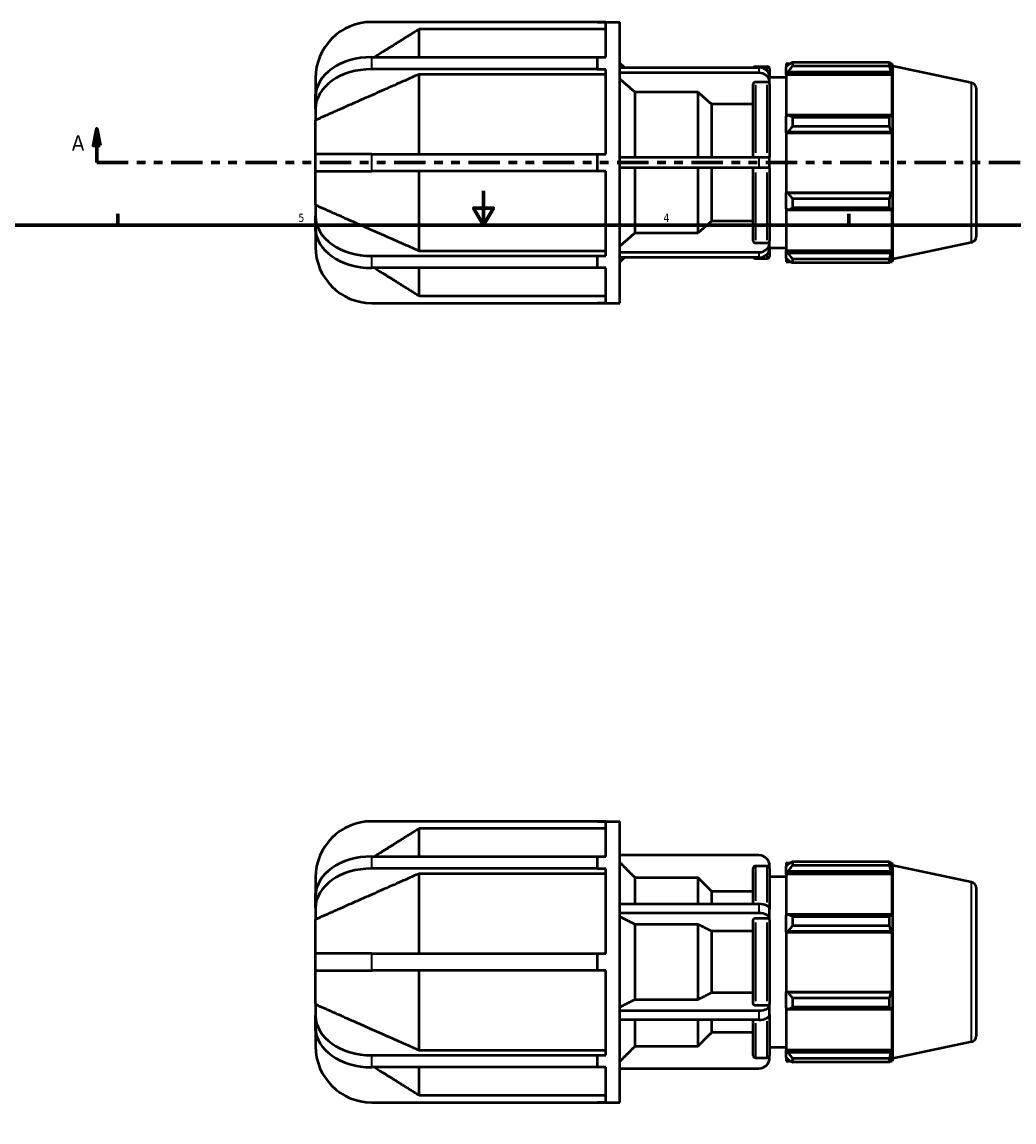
# Model space of a CAD drawing. Header units: inches. Extents: x 0.1 to 44.3, y -12 to 28.3.
# Tile 4 of 7: x 11.6 to 23.2, y 10.6 to 23.4. Entities that reach past the tile are written whole.
import ezdxf

# ---------------------------------------------------------------- set-up
doc = ezdxf.new("R2010")
doc.units = ezdxf.units.IN
doc.header["$MEASUREMENT"] = 0
doc.linetypes.add('DOUBLE_DASH_CHAIN', pattern=[1.2403, 0.6614, -0.0827, 0.1654, -0.0827, 0.1654, -0.0827])
for name, color, linetype, lineweight in [('Border (ANSI)', 7, 'Continuous', 70), ('Section Line (ANSI)', 7, 'DOUBLE_DASH_CHAIN', 70), ('Visible (ANSI)', 7, 'Continuous', 50), ('Visible Narrow (ANSI)', 7, 'Continuous', 35)]:
    doc.layers.add(name, color=color, linetype=linetype, lineweight=lineweight)
doc.styles.add('Label Text (ANSI)', font='tahoma.ttf')
doc.styles.add('Note Text (ANSI)', font='tahoma.ttf')

# ---------------------------------------------------------------- blocks, each defined once
blk = doc.blocks.new('Borders Default Border')
at = {"layer": 'Border (ANSI)'}
for p, q in [((12.75, 21), (12.75, 21.134)), ((21.25, 21), (21.25, 21.134))]:
    blk.add_line(p, q, dxfattribs=at)
at = {"layer": 'Border (ANSI)', "flags": 128}
for points in [[(17, 21.4), (17, 21), (16.885, 21.2), (17.115, 21.2), (17, 21)], [(0.5, 1), (0.5, 21), (33.5, 21), (33.5, 1), (0.5, 1)]]:
    blk.add_lwpolyline(points, dxfattribs=at)
at = {"layer": 'Border (ANSI)', "color": 5, "true_color": 0x0000ff, "char_height": 0.0945, "attachment_point": 7, "style": 'Note Text (ANSI)'}
for s, insert in [('5', (14.847, 21.038)), ('4', (19.092, 21.04))]:
    blk.add_mtext(s, dxfattribs=dict(at, insert=insert))
blk = doc.blocks.new('2dTransSection0')
at = {"layer": 'Section Line (ANSI)', "linetype": 'Continuous'}
for p, q in [((12.504, 22.124), (12.464, 21.927)), ((12.504, 21.927), (12.504, 22.124)), ((12.543, 21.927), (12.504, 22.124)), ((12.464, 21.927), (12.543, 21.927)), ((12.504, 21.73), (12.504, 21.927)), ((12.504, 21.73), (12.868, 21.73))]:
    blk.add_line(p, q, dxfattribs=at)
at = {"layer": 'Section Line (ANSI)', "linetype": 'DOUBLE_DASH_CHAIN', "ltscale": 0.55082}
blk.add_line((12.504, 21.73), (29.948, 21.73), dxfattribs=at)
at = {"layer": 'Section Line (ANSI)', "linetype": 'Continuous', "flags": 128}
blk.add_lwpolyline([(12.543, 21.927), (12.504, 22.124), (12.464, 21.927), (12.543, 21.927)], dxfattribs=at)
at = {"layer": 'Section Line (ANSI)'}
blk.add_solid([(12.543, 21.927), (12.504, 22.124), (12.464, 21.927), (12.543, 21.927)], dxfattribs=at)
at = {"layer": 'Section Line (ANSI)', "insert": (12.214, 21.868), "char_height": 0.18, "attachment_point": 7, "style": 'Label Text (ANSI)'}
blk.add_mtext('A', dxfattribs=at)

msp = doc.modelspace()

# ---------------------------------------------------------------- linework, layer by layer
at = {"layer": 'Visible (ANSI)'}
for p, q in [((18.3253, 23.3648), (15.7009, 23.3648)), ((18.3253, 23.3648), (18.5869, 23.3648)), ((18.3253, 23.3618), (18.3253, 23.3648)), ((18.4234, 23.3618), (18.3253, 23.3618)), ((18.4234, 22.9539), (18.4234, 23.3618)), ((18.5869, 20.0948), (18.5869, 23.3648)), ((16.2505, 22.9561), (16.2505, 23.2799)), ((18.4234, 23.2799), (16.2505, 23.2799)), ((15.7009, 22.9561), (18.3253, 22.9561)), ((18.3253, 22.8859), (18.3253, 22.9561)), ((18.3253, 22.9539), (18.4234, 22.9539)), ((18.3253, 22.8158), (15.7009, 22.8158)), ((18.3253, 22.8158), (18.3253, 22.8859)), ((18.3253, 22.8137), (18.3253, 22.8158)), ((18.4234, 22.8137), (18.3253, 22.8137)), ((18.4234, 21.829), (18.4234, 22.8137)), ((18.64, 22.8347), (18.5869, 22.8878)), ((18.5869, 22.8347), (20.2029, 22.8347)), ((20.1611, 22.8458), (20.3006, 22.8458)), ((20.3269, 22.8196), (20.3269, 22.7273)), ((20.5189, 22.883), (20.5189, 22.8415)), ((20.5189, 22.883), (20.5716, 22.883)), ((20.5437, 22.8651), (20.5189, 22.8415)), ((20.5189, 22.7637), (20.5189, 22.8415)), ((20.5189, 22.7637), (20.5437, 22.7857)), ((20.5437, 22.7857), (21.739, 22.7857)), ((20.5933, 22.8966), (20.5933, 22.8517)), ((20.5933, 22.8966), (21.7229, 22.8966)), ((21.7229, 22.8517), (20.5933, 22.8517)), ((21.7229, 22.8517), (21.7229, 22.8966)), ((21.7299, 22.883), (21.7511, 22.883)), ((21.7511, 22.8296), (21.739, 22.8651)), ((21.739, 22.7857), (21.7511, 22.7527)), ((21.7511, 22.8296), (21.7511, 22.883)), ((21.7609, 22.8529), (21.7511, 22.883)), ((21.7609, 20.6068), (21.7609, 22.8529)), ((22.6749, 22.6586), (21.7609, 22.8529)), ((15.0469, 22.7108), (15.0469, 22.5263)), ((16.2505, 21.829), (16.2505, 22.7557)), ((18.4234, 22.7557), (16.2505, 22.7557)), ((20.2029, 22.7727), (18.5869, 22.7727)), ((20.3006, 22.6638), (20.1611, 22.6638)), ((20.3269, 22.6653), (20.3269, 22.7273)), ((20.3269, 22.7218), (20.5189, 22.7218)), ((20.3269, 22.6411), (20.3269, 22.6653)), ((20.5189, 22.7527), (20.5189, 22.7637)), ((20.5189, 22.7527), (20.5189, 22.268)), ((20.5189, 22.7527), (21.7511, 22.7527)), ((21.7511, 22.2623), (21.7511, 22.7527)), ((15.0469, 22.4936), (15.0469, 22.5263)), ((19.495, 22.5467), (18.7639, 22.5467)), ((18.7639, 21.7918), (18.7639, 22.5467)), ((19.495, 21.7918), (19.495, 22.5467)), ((20.1349, 21.7918), (20.1349, 22.6411)), ((20.3269, 22.6411), (20.3269, 21.7918)), ((22.7269, 22.5944), (22.7269, 20.8652)), ((15.0469, 22.3533), (15.0469, 22.4936)), ((20.1349, 22.4079), (19.6549, 22.4079)), ((19.6549, 21.7918), (19.6549, 22.4079)), ((15.0469, 22.3533), (15.0469, 22.2229)), ((20.5437, 22.2795), (20.5189, 22.268)), ((20.5189, 22.0803), (20.5189, 22.268)), ((21.739, 22.2795), (20.5437, 22.2795)), ((21.7511, 22.2623), (21.739, 22.2795)), ((15.0469, 21.829), (15.0469, 22.2229)), ((20.5933, 22.2579), (20.5933, 22.1497)), ((20.5933, 22.2579), (21.7229, 22.2579)), ((21.7229, 22.1497), (20.5933, 22.1497)), ((21.7229, 22.1497), (21.7229, 22.2579)), ((20.5189, 22.0803), (20.5437, 22.0878)), ((20.5189, 22.0766), (20.5189, 22.0803)), ((20.5189, 22.0766), (20.5189, 21.383)), ((20.5189, 22.0766), (21.7511, 22.0766)), ((20.5437, 22.0878), (21.739, 22.0878)), ((21.739, 22.0878), (21.7511, 22.0766)), ((21.7511, 21.383), (21.7511, 22.0766)), ((15.7009, 21.829), (15.0469, 21.829)), ((15.0469, 21.6306), (15.0469, 21.829)), ((15.7009, 21.829), (18.3253, 21.829)), ((18.3253, 21.7298), (18.3253, 21.829)), ((18.3253, 21.829), (18.4234, 21.829)), ((18.5869, 21.7918), (20.2029, 21.7918)), ((20.2029, 21.7918), (20.3269, 21.7918)), ((20.3269, 21.6678), (20.3269, 21.7918)), ((15.0469, 21.2367), (15.0469, 21.6306)), ((15.0469, 21.6306), (15.7009, 21.6306)), ((18.3253, 21.6306), (15.7009, 21.6306)), ((16.2505, 20.7039), (16.2505, 21.6306)), ((18.3253, 21.6306), (18.3253, 21.7298)), ((18.4234, 21.6306), (18.3253, 21.6306)), ((18.4234, 20.646), (18.4234, 21.6306)), ((20.2029, 21.6678), (18.5869, 21.6678)), ((18.7639, 20.9129), (18.7639, 21.6678)), ((19.495, 20.9129), (19.495, 21.6678)), ((19.6549, 21.0517), (19.6549, 21.6678)), ((20.1349, 20.8186), (20.1349, 21.6678)), ((20.3269, 21.6678), (20.2029, 21.6678)), ((20.3269, 21.6678), (20.3269, 20.8186)), ((20.5189, 21.3793), (20.5189, 21.383)), ((20.5189, 21.383), (21.7511, 21.383)), ((20.5189, 21.1916), (20.5189, 21.3793)), ((20.5437, 21.3718), (20.5189, 21.3793)), ((21.739, 21.3718), (20.5437, 21.3718)), ((21.7511, 21.383), (21.739, 21.3718)), ((20.5933, 21.3099), (20.5933, 21.2017)), ((20.5933, 21.3099), (21.7229, 21.3099)), ((21.7229, 21.2017), (21.7229, 21.3099)), ((15.0469, 21.2367), (15.0469, 21.1063)), ((20.5189, 21.1916), (20.5189, 20.7069)), ((20.5189, 21.1916), (20.5437, 21.1801)), ((20.5437, 21.1801), (21.739, 21.1801)), ((21.7229, 21.2017), (20.5933, 21.2017)), ((21.739, 21.1801), (21.7511, 21.1973)), ((21.7511, 20.7069), (21.7511, 21.1973)), ((15.0469, 20.966), (15.0469, 21.1063)), ((19.6549, 21.0517), (20.1349, 21.0517)), ((15.0469, 20.9333), (15.0469, 20.966)), ((15.0469, 20.9333), (15.0469, 20.7488)), ((18.7639, 20.9129), (19.495, 20.9129)), ((20.1611, 20.7958), (20.3006, 20.7958)), ((20.3269, 20.7943), (20.3269, 20.8186)), ((20.3269, 20.7323), (20.3269, 20.7943)), ((20.3269, 20.7378), (20.5189, 20.7378)), ((20.3269, 20.7323), (20.3269, 20.64)), ((22.6749, 20.8011), (21.7609, 20.6068)), ((15.7009, 20.6438), (18.3253, 20.6438)), ((16.2505, 20.7039), (18.4234, 20.7039)), ((18.3253, 20.6438), (18.3253, 20.646)), ((18.3253, 20.646), (18.4234, 20.646)), ((18.3253, 20.5737), (18.3253, 20.6438)), ((18.5869, 20.6869), (20.2029, 20.6869)), ((20.2029, 20.6249), (18.5869, 20.6249)), ((18.64, 20.6249), (18.5869, 20.5718)), ((20.1611, 20.6138), (20.3006, 20.6138)), ((20.5189, 20.6959), (20.5189, 20.7069)), ((20.5189, 20.7069), (21.7511, 20.7069)), ((20.5189, 20.6182), (20.5189, 20.6959)), ((20.5437, 20.6739), (20.5189, 20.6959)), ((20.5189, 20.6182), (20.5189, 20.5766)), ((20.5189, 20.6182), (20.5437, 20.5945)), ((21.739, 20.6739), (20.5437, 20.6739)), ((20.5933, 20.6079), (20.5933, 20.5631)), ((20.5933, 20.6079), (21.7229, 20.6079)), ((21.7229, 20.5631), (21.7229, 20.6079)), ((21.7511, 20.7069), (21.739, 20.6739)), ((21.739, 20.5945), (21.7511, 20.63)), ((21.7511, 20.5766), (21.7511, 20.63)), ((21.7609, 20.6068), (21.7511, 20.5766)), ((18.3253, 20.5035), (15.7009, 20.5035)), ((16.2505, 20.1797), (16.2505, 20.5035)), ((18.3253, 20.5035), (18.3253, 20.5737)), ((18.4234, 20.5057), (18.3253, 20.5057)), ((18.4234, 20.0978), (18.4234, 20.5057)), ((20.5189, 20.5766), (20.5716, 20.5766)), ((21.7229, 20.5631), (20.5933, 20.5631)), ((21.7299, 20.5766), (21.7511, 20.5766)), ((15.7009, 20.0948), (18.3253, 20.0948)), ((16.2505, 20.1797), (18.4234, 20.1797)), ((18.3253, 20.0948), (18.3253, 20.0978)), ((18.3253, 20.0978), (18.4234, 20.0978)), ((18.3253, 20.0948), (18.5869, 20.0948)), ((18.3253, 14.066), (15.7009, 14.066)), ((16.2505, 13.6572), (16.2505, 13.9811)), ((18.4234, 13.9811), (16.2505, 13.9811)), ((18.3253, 14.066), (18.5869, 14.066)), ((18.3253, 14.063), (18.3253, 14.066)), ((18.4234, 14.063), (18.3253, 14.063)), ((18.4234, 13.6551), (18.4234, 14.063)), ((18.5869, 10.796), (18.5869, 14.066)), ((15.7009, 13.6572), (18.3253, 13.6572)), ((18.3253, 13.5871), (18.3253, 13.6572)), ((18.3253, 13.6551), (18.4234, 13.6551)), ((18.3253, 13.5169), (18.3253, 13.5871)), ((20.2029, 13.671), (18.5869, 13.671)), ((20.5189, 13.5842), (20.5189, 13.5426)), ((20.5189, 13.5842), (20.5716, 13.5842)), ((20.5437, 13.5663), (20.5189, 13.5426)), ((20.5933, 13.5977), (20.5933, 13.5529)), ((20.5933, 13.5977), (21.7229, 13.5977)), ((21.7229, 13.5529), (21.7229, 13.5977)), ((21.7299, 13.5842), (21.7511, 13.5842)), ((21.7511, 13.5308), (21.739, 13.5663)), ((21.7511, 13.5308), (21.7511, 13.5842)), ((21.7609, 13.554), (21.7511, 13.5842)), ((18.3253, 13.5169), (15.7009, 13.5169)), ((16.2505, 12.5302), (16.2505, 13.4569)), ((18.4234, 13.4569), (16.2505, 13.4569)), ((18.3253, 13.5148), (18.3253, 13.5169)), ((18.4234, 13.5148), (18.3253, 13.5148)), ((18.4234, 12.5302), (18.4234, 13.5148)), ((20.1349, 13.1047), (20.1349, 13.519)), ((20.3006, 13.5453), (20.1611, 13.5453)), ((20.3269, 13.519), (20.3269, 13.547)), ((20.3269, 13.519), (20.3269, 13.0427)), ((20.5189, 13.4649), (20.5189, 13.5426)), ((20.5189, 13.4649), (20.5437, 13.4869)), ((20.5189, 13.4539), (20.5189, 13.4649)), ((20.5189, 13.4539), (20.5189, 12.9692)), ((20.5189, 13.4539), (21.7511, 13.4539)), ((20.5437, 13.4869), (21.739, 13.4869)), ((21.7229, 13.5529), (20.5933, 13.5529)), ((21.739, 13.4869), (21.7511, 13.4539)), ((21.7511, 12.9635), (21.7511, 13.4539)), ((21.7609, 11.3079), (21.7609, 13.554)), ((22.6749, 13.3597), (21.7609, 13.554)), ((15.0469, 13.412), (15.0469, 13.2275)), ((19.495, 13.41), (18.7639, 13.41)), ((18.7639, 13.1047), (18.7639, 13.41)), ((19.495, 13.1047), (19.495, 13.41)), ((20.3269, 13.423), (20.5189, 13.423)), ((15.0469, 13.1948), (15.0469, 13.2275)), ((15.0469, 13.0545), (15.0469, 13.1948)), ((20.1349, 13.2498), (19.6549, 13.2498)), ((19.6549, 13.1047), (19.6549, 13.2498)), ((22.7269, 13.2956), (22.7269, 11.5663)), ((15.0469, 13.0545), (15.0469, 12.9241)), ((18.5869, 13.1047), (20.2029, 13.1047)), ((20.2029, 12.9973), (18.5869, 12.9973)), ((20.3006, 12.9344), (20.1611, 12.9344)), ((20.3269, 12.9353), (20.3269, 13.0427)), ((20.3269, 12.9213), (20.3269, 12.9353)), ((20.5437, 12.9806), (20.5189, 12.9692)), ((20.5189, 12.7815), (20.5189, 12.9692)), ((21.739, 12.9806), (20.5437, 12.9806)), ((20.5933, 12.9591), (20.5933, 12.8508)), ((20.5933, 12.9591), (21.7229, 12.9591)), ((21.7229, 12.8508), (21.7229, 12.9591)), ((21.7511, 12.9635), (21.739, 12.9806)), ((15.0469, 12.5302), (15.0469, 12.9241)), ((19.495, 12.8668), (18.7639, 12.8668)), ((18.7639, 11.9951), (18.7639, 12.8668)), ((19.495, 11.9951), (19.495, 12.8668)), ((20.1349, 11.9407), (20.1349, 12.9213)), ((20.3269, 12.9213), (20.3269, 11.9407)), ((21.7229, 12.8508), (20.5933, 12.8508)), ((20.1349, 12.7867), (19.6549, 12.7867)), ((19.6549, 12.0752), (19.6549, 12.7867)), ((20.5189, 12.7815), (20.5437, 12.7889)), ((20.5189, 12.7777), (20.5189, 12.7815)), ((20.5189, 12.7777), (20.5189, 12.0842)), ((20.5189, 12.7777), (21.7511, 12.7777)), ((20.5437, 12.7889), (21.739, 12.7889)), ((21.739, 12.7889), (21.7511, 12.7777)), ((21.7511, 12.0842), (21.7511, 12.7777)), ((15.7009, 12.5302), (15.0469, 12.5302)), ((15.0469, 12.3318), (15.0469, 12.5302)), ((15.7009, 12.5302), (18.3253, 12.5302)), ((18.3253, 12.431), (18.3253, 12.5302)), ((18.3253, 12.5302), (18.4234, 12.5302)), ((18.3253, 12.3318), (18.3253, 12.431)), ((15.0469, 11.9379), (15.0469, 12.3318)), ((15.0469, 12.3318), (15.7009, 12.3318)), ((18.3253, 12.3318), (15.7009, 12.3318)), ((16.2505, 11.405), (16.2505, 12.3318)), ((18.4234, 12.3318), (18.3253, 12.3318)), ((18.4234, 11.3471), (18.4234, 12.3318)), ((19.6549, 12.0752), (20.1349, 12.0752)), ((20.5189, 12.0805), (20.5189, 12.0842)), ((20.5189, 12.0842), (21.7511, 12.0842)), ((20.5437, 12.073), (20.5189, 12.0805)), ((20.5189, 11.8928), (20.5189, 12.0805)), ((21.739, 12.073), (20.5437, 12.073)), ((21.7511, 12.0842), (21.739, 12.073)), ((15.0469, 11.9379), (15.0469, 11.8074)), ((18.7639, 11.9951), (19.495, 11.9951)), ((20.1611, 11.9275), (20.3006, 11.9275)), ((20.3269, 11.9267), (20.3269, 11.9407)), ((20.3269, 11.8193), (20.3269, 11.9267)), ((20.5933, 12.0111), (20.5933, 11.9029)), ((20.5933, 12.0111), (21.7229, 12.0111)), ((21.7229, 11.9029), (20.5933, 11.9029)), ((21.7229, 11.9029), (21.7229, 12.0111)), ((15.0469, 11.6672), (15.0469, 11.8074)), ((18.5869, 11.8647), (20.2029, 11.8647)), ((20.3269, 11.8193), (20.3269, 11.343)), ((20.5189, 11.8928), (20.5437, 11.8813)), ((20.5189, 11.8928), (20.5189, 11.4081)), ((20.5437, 11.8813), (21.739, 11.8813)), ((21.739, 11.8813), (21.7511, 11.8985)), ((21.7511, 11.4081), (21.7511, 11.8985)), ((15.0469, 11.6344), (15.0469, 11.6672)), ((20.2029, 11.7573), (18.5869, 11.7573)), ((18.7639, 11.4519), (18.7639, 11.7573)), ((19.495, 11.4519), (19.495, 11.7573)), ((19.6549, 11.6121), (19.6549, 11.7573)), ((20.1349, 11.343), (20.1349, 11.7573)), ((15.0469, 11.6344), (15.0469, 11.45)), ((19.6549, 11.6121), (20.1349, 11.6121)), ((16.2505, 11.405), (18.4234, 11.405)), ((18.7639, 11.4519), (19.495, 11.4519)), ((20.3269, 11.439), (20.5189, 11.439)), ((20.5189, 11.3971), (20.5189, 11.4081)), ((20.5189, 11.4081), (21.7511, 11.4081)), ((20.5189, 11.3193), (20.5189, 11.3971)), ((20.5437, 11.3751), (20.5189, 11.3971)), ((21.7511, 11.4081), (21.739, 11.3751)), ((22.6749, 11.5022), (21.7609, 11.3079)), ((15.7009, 11.345), (18.3253, 11.345)), ((18.3253, 11.345), (18.3253, 11.3471)), ((18.3253, 11.3471), (18.4234, 11.3471)), ((18.3253, 11.2749), (18.3253, 11.345)), ((18.3253, 11.2047), (18.3253, 11.2749)), ((20.1611, 11.3167), (20.3006, 11.3167)), ((20.3269, 11.315), (20.3269, 11.343)), ((20.5189, 11.3193), (20.5437, 11.2957)), ((20.5189, 11.3193), (20.5189, 11.2778)), ((20.5189, 11.2778), (20.5716, 11.2778)), ((21.739, 11.3751), (20.5437, 11.3751)), ((20.5933, 11.3091), (20.5933, 11.2642)), ((20.5933, 11.3091), (21.7229, 11.3091)), ((21.7229, 11.2642), (20.5933, 11.2642)), ((21.7229, 11.2642), (21.7229, 11.3091)), ((21.7299, 11.2778), (21.7511, 11.2778)), ((21.739, 11.2957), (21.7511, 11.3311)), ((21.7511, 11.2778), (21.7511, 11.3311)), ((21.7609, 11.3079), (21.7511, 11.2778)), ((18.3253, 11.2047), (15.7009, 11.2047)), ((16.2505, 10.8809), (16.2505, 11.2047)), ((18.4234, 11.2068), (18.3253, 11.2068)), ((18.4234, 10.799), (18.4234, 11.2068)), ((18.5869, 11.191), (20.2029, 11.191)), ((16.2505, 10.8809), (18.4234, 10.8809)), ((15.7009, 10.796), (18.3253, 10.796)), ((18.3253, 10.796), (18.3253, 10.799)), ((18.3253, 10.799), (18.4234, 10.799)), ((18.3253, 10.796), (18.5869, 10.796))]:
    msp.add_line(p, q, dxfattribs=at)
for centre, radius, start, end in [((15.7009, 22.7108), 0.654, 90, 180), ((20.1611, 22.8196), 0.0262, 90, 144.85976), ((20.3006, 22.8196), 0.0262, 0, 90), ((22.6613, 22.5944), 0.0656, 0, 78), ((22.6613, 20.8652), 0.0656, 282, 0), ((15.7009, 20.7488), 0.654, 180, 270), ((20.1611, 20.64), 0.0262, 215.14024, 270), ((20.3006, 20.64), 0.0262, 270, 0), ((15.7009, 13.412), 0.654, 90, 180), ((20.2029, 13.547), 0.124, 0, 90), ((22.6613, 13.2956), 0.0656, 0, 78), ((22.6613, 11.5663), 0.0656, 282, 0), ((15.7009, 11.45), 0.654, 180, 270), ((20.2029, 11.315), 0.124, 270, 0)]:
    msp.add_arc(centre, radius, start, end, dxfattribs=at)
for centre, major_axis, ratio, start_param, end_param in [((15.7009, 22.4936), (-0.654, 0), 0.7071068, 4.712389, 6.2831853), ((15.7009, 22.3533), (-0.654, 0), 0.7071068, 4.712389, 6.2831853), ((20.2029, 22.7273), (0.124, 0), 0.8660254, 0, 1.5707963), ((20.2029, 22.6653), (0.124, 0), 0.8660254, 0, 1.5707963), ((15.7009, 21.1063), (-0.654, 0), 0.7071068, 0, 1.5707963), ((15.7009, 20.966), (-0.654, 0), 0.7071068, 0, 1.5707963), ((20.2029, 20.7943), (0.124, 0), 0.8660254, 4.712389, 6.2831853), ((20.2029, 20.7323), (0.124, 0), 0.8660254, 4.712389, 6.2831853), ((15.7009, 13.1948), (-0.654, 0), 0.7071068, 4.712389, 6.2831853), ((15.7009, 13.0545), (-0.654, 0), 0.7071068, 4.712389, 6.2831853), ((20.2029, 13.0427), (0.124, 0), 0.5, 0, 1.5707963), ((20.2029, 12.9353), (0.124, 0), 0.5, 0, 1.5707963), ((20.2029, 11.9267), (0.124, 0), 0.5, 4.712389, 6.2831853), ((15.7009, 11.8074), (-0.654, 0), 0.7071068, 0, 1.5707963), ((20.2029, 11.8193), (0.124, 0), 0.5, 4.712389, 6.2831853), ((15.7009, 11.6672), (-0.654, 0), 0.7071068, 0, 1.5707963)]:
    msp.add_ellipse(centre, major_axis=major_axis, ratio=ratio, start_param=start_param, end_param=end_param, dxfattribs=at)
for points, weights in [([(16.2505, 23.2799), (15.9613, 23.0992), (15.7325, 22.9561)], [1, 1.01947853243, 1.02527083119]), ([(20.5933, 22.8966), (20.5675, 22.8805), (20.5437, 22.8651)], [1.016730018, 1.01186470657, 1.00620061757]), ([(20.5437, 22.7857), (20.5675, 22.818), (20.5933, 22.8517)], [1.00620061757, 1.01186470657, 1.016730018]), ([(21.7229, 22.8966), (21.7312, 22.8805), (21.739, 22.8651)], [1, 1.00102324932, 1.00122954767]), ([(21.739, 22.7857), (21.7312, 22.818), (21.7229, 22.8517)], [1.00122954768, 1.00102324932, 1]), ([(16.2505, 22.7557), (15.4554, 22.4044), (15.0469, 22.2229)], [1, 1.05544450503, 1]), ([(18.7639, 22.5467), (18.6827, 22.6171), (18.5869, 22.7002)], [1, 1.00345312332, 1]), ([(15.0486, 22.5274), (15.0477, 22.5269), (15.0469, 22.5263)], [1.00022453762, 1.00011249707, 1]), ([(19.6549, 22.4079), (19.5821, 22.4712), (19.495, 22.5467)], [1, 1.00397438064, 1]), ([(20.5933, 22.2579), (20.5675, 22.2689), (20.5437, 22.2795)], [1.016730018, 1.01186470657, 1.00620061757]), ([(21.7229, 22.2579), (21.7312, 22.2689), (21.739, 22.2795)], [1, 1.00102324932, 1.00122954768]), ([(20.5437, 22.0878), (20.5675, 22.1181), (20.5933, 22.1497)], [1.00620061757, 1.01186470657, 1.016730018]), ([(21.739, 22.0878), (21.7312, 22.1181), (21.7229, 22.1497)], [1.00122954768, 1.00102324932, 1]), ([(20.5933, 21.3099), (20.5675, 21.3415), (20.5437, 21.3718)], [1.016730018, 1.01186470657, 1.00620061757]), ([(21.7229, 21.3099), (21.7312, 21.3415), (21.739, 21.3718)], [1, 1.00102324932, 1.00122954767]), ([(15.0469, 21.2367), (15.4554, 21.0552), (16.2505, 20.7039)], [1, 1.05544450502, 1]), ([(20.5437, 21.1801), (20.5675, 21.1907), (20.5933, 21.2017)], [1.00620061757, 1.01186470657, 1.016730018]), ([(21.739, 21.1801), (21.7312, 21.1907), (21.7229, 21.2017)], [1.00122954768, 1.00102324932, 1]), ([(19.495, 20.9129), (19.5821, 20.9885), (19.6549, 21.0517)], [1, 1.00397438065, 1]), ([(15.0469, 20.9333), (15.0477, 20.9327), (15.0486, 20.9322)], [1, 1.00011249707, 1.00022453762]), ([(18.5869, 20.7594), (18.6827, 20.8425), (18.7639, 20.9129)], [1, 1.00345312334, 1]), ([(20.5933, 20.6079), (20.5675, 20.6416), (20.5437, 20.6739)], [1.016730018, 1.01186470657, 1.00620061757]), ([(21.7229, 20.6079), (21.7312, 20.6416), (21.739, 20.6739)], [1, 1.00102324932, 1.00122954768]), ([(15.7325, 20.5035), (15.9613, 20.3604), (16.2505, 20.1797)], [1.02527083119, 1.01947853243, 1]), ([(20.5437, 20.5945), (20.5675, 20.5791), (20.5933, 20.5631)], [1.00620061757, 1.01186470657, 1.016730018]), ([(21.739, 20.5945), (21.7312, 20.5791), (21.7229, 20.5631)], [1.00122954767, 1.00102324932, 1]), ([(16.2505, 13.9811), (15.9613, 13.8004), (15.7325, 13.6572)], [1, 1.01947853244, 1.0252708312]), ([(18.7639, 13.41), (18.6827, 13.4913), (18.5869, 13.5873)], [1, 1.0034531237, 1]), ([(20.5933, 13.5977), (20.5675, 13.5817), (20.5437, 13.5663)], [1.016730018, 1.01186470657, 1.00620061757]), ([(21.7229, 13.5977), (21.7312, 13.5817), (21.739, 13.5663)], [1, 1.00102324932, 1.00122954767]), ([(16.2505, 13.4569), (15.4554, 13.1056), (15.0469, 12.9241)], [1, 1.05544450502, 1]), ([(20.5437, 13.4869), (20.5675, 13.5192), (20.5933, 13.5529)], [1.00620061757, 1.01186470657, 1.016730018]), ([(21.739, 13.4869), (21.7312, 13.5192), (21.7229, 13.5529)], [1.00122954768, 1.00102324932, 1]), ([(19.6549, 13.2498), (19.5821, 13.3228), (19.495, 13.41)], [1, 1.00397438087, 1]), ([(15.0486, 13.2286), (15.0477, 13.2281), (15.0469, 13.2275)], [1.00022453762, 1.00011249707, 1]), ([(18.7639, 12.8668), (18.6827, 12.9075), (18.5869, 12.9554)], [1, 1.00345312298, 1]), ([(20.5933, 12.9591), (20.5675, 12.9701), (20.5437, 12.9806)], [1.016730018, 1.01186470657, 1.00620061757]), ([(21.7229, 12.9591), (21.7312, 12.9701), (21.739, 12.9806)], [1, 1.00102324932, 1.00122954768]), ([(19.6549, 12.7867), (19.5821, 12.8232), (19.495, 12.8668)], [1, 1.00397438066, 1]), ([(20.5437, 12.7889), (20.5675, 12.8193), (20.5933, 12.8508)], [1.00620061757, 1.01186470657, 1.016730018]), ([(21.739, 12.7889), (21.7312, 12.8193), (21.7229, 12.8508)], [1.00122954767, 1.00102324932, 1]), ([(19.495, 11.9951), (19.5821, 12.0387), (19.6549, 12.0752)], [1, 1.00397438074, 1]), ([(20.5933, 12.0111), (20.5675, 12.0427), (20.5437, 12.073)], [1.016730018, 1.01186470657, 1.00620061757]), ([(21.7229, 12.0111), (21.7312, 12.0427), (21.739, 12.073)], [1, 1.00102324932, 1.00122954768]), ([(15.0469, 11.9379), (15.4554, 11.7563), (16.2505, 11.405)], [1, 1.05544450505, 1]), ([(18.5869, 11.9065), (18.6827, 11.9545), (18.7639, 11.9951)], [1, 1.003453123, 1]), ([(20.5437, 11.8813), (20.5675, 11.8919), (20.5933, 11.9029)], [1.00620061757, 1.01186470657, 1.016730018]), ([(21.739, 11.8813), (21.7312, 11.8919), (21.7229, 11.9029)], [1.00122954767, 1.00102324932, 1]), ([(15.0469, 11.6344), (15.0477, 11.6339), (15.0486, 11.6333)], [1, 1.00011249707, 1.00022453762]), ([(19.495, 11.4519), (19.5821, 11.5391), (19.6549, 11.6121)], [1, 1.00397438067, 1]), ([(18.5869, 11.2746), (18.6827, 11.3706), (18.7639, 11.4519)], [1, 1.00345312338, 1]), ([(20.5933, 11.3091), (20.5675, 11.3427), (20.5437, 11.3751)], [1.016730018, 1.01186470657, 1.00620061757]), ([(20.5437, 11.2957), (20.5675, 11.2803), (20.5933, 11.2642)], [1.00620061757, 1.01186470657, 1.016730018]), ([(21.7229, 11.3091), (21.7312, 11.3427), (21.739, 11.3751)], [1, 1.00102324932, 1.00122954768]), ([(21.739, 11.2957), (21.7312, 11.2803), (21.7229, 11.2642)], [1.00122954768, 1.00102324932, 1]), ([(15.7325, 11.2047), (15.9613, 11.0616), (16.2505, 10.8809)], [1.02527083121, 1.01947853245, 1])]:
    msp.add_rational_spline(points, weights, degree=2, dxfattribs=at)
for points, knots in [([(20.1611, 22.6638), (20.1578, 22.6638), (20.154, 22.6631), (20.1481, 22.661), (20.1448, 22.6591), (20.1402, 22.6552), (20.1381, 22.6524), (20.1356, 22.6472), (20.1349, 22.6439), (20.1349, 22.6411)], [0, 0, 0, 0, 0.024645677, 0.024645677, 0.049310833, 0.049310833, 0.074000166, 0.074000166, 0.098710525, 0.098710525, 0.098710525, 0.098710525]), ([(20.3269, 22.6411), (20.3269, 22.6439), (20.3261, 22.6472), (20.3236, 22.6524), (20.3215, 22.6552), (20.3169, 22.6591), (20.3136, 22.661), (20.3077, 22.6631), (20.3039, 22.6638), (20.3006, 22.6638)], [-0.098710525, -0.098710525, -0.098710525, -0.098710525, -0.074000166, -0.074000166, -0.049310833, -0.049310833, -0.024645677, -0.024645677, 0, 0, 0, 0]), ([(20.1349, 20.8186), (20.1349, 20.8157), (20.1356, 20.8124), (20.1381, 20.8073), (20.1402, 20.8045), (20.1448, 20.8005), (20.1481, 20.7986), (20.154, 20.7965), (20.1578, 20.7958), (20.1611, 20.7958)], [-0.098710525, -0.098710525, -0.098710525, -0.098710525, -0.074000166, -0.074000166, -0.049310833, -0.049310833, -0.024645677, -0.024645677, 0, 0, 0, 0]), ([(20.3006, 20.7958), (20.3039, 20.7958), (20.3077, 20.7965), (20.3136, 20.7986), (20.3169, 20.8005), (20.3215, 20.8045), (20.3236, 20.8073), (20.3261, 20.8124), (20.3269, 20.8157), (20.3269, 20.8186)], [0, 0, 0, 0, 0.024645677, 0.024645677, 0.049310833, 0.049310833, 0.074000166, 0.074000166, 0.098710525, 0.098710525, 0.098710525, 0.098710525]), ([(20.1611, 13.5453), (20.1578, 13.5453), (20.154, 13.5445), (20.1481, 13.542), (20.1448, 13.5399), (20.1402, 13.5353), (20.1381, 13.532), (20.1356, 13.526), (20.1349, 13.5222), (20.1349, 13.519)], [0, 0, 0, 0, 0.024645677, 0.024645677, 0.049310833, 0.049310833, 0.074000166, 0.074000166, 0.098710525, 0.098710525, 0.098710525, 0.098710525]), ([(20.3269, 13.519), (20.3269, 13.5222), (20.3261, 13.526), (20.3236, 13.532), (20.3215, 13.5353), (20.3169, 13.5399), (20.3136, 13.542), (20.3077, 13.5445), (20.3039, 13.5453), (20.3006, 13.5453)], [-0.098710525, -0.098710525, -0.098710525, -0.098710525, -0.074000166, -0.074000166, -0.049310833, -0.049310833, -0.024645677, -0.024645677, 0, 0, 0, 0]), ([(20.1611, 12.9344), (20.1578, 12.9344), (20.154, 12.934), (20.1481, 12.9328), (20.1448, 12.9317), (20.1402, 12.9294), (20.1381, 12.9278), (20.1356, 12.9248), (20.1349, 12.9229), (20.1349, 12.9213)], [0, 0, 0, 0, 0.024645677, 0.024645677, 0.049310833, 0.049310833, 0.074000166, 0.074000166, 0.098710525, 0.098710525, 0.098710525, 0.098710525]), ([(20.3269, 12.9213), (20.3269, 12.9229), (20.3261, 12.9248), (20.3236, 12.9278), (20.3215, 12.9294), (20.3169, 12.9317), (20.3136, 12.9328), (20.3077, 12.934), (20.3039, 12.9344), (20.3006, 12.9344)], [-0.098710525, -0.098710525, -0.098710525, -0.098710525, -0.074000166, -0.074000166, -0.049310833, -0.049310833, -0.024645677, -0.024645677, 0, 0, 0, 0]), ([(20.1349, 11.9407), (20.1349, 11.939), (20.1356, 11.9371), (20.1381, 11.9341), (20.1402, 11.9325), (20.1448, 11.9302), (20.1481, 11.9291), (20.154, 11.9279), (20.1578, 11.9275), (20.1611, 11.9275)], [-0.098710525, -0.098710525, -0.098710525, -0.098710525, -0.074000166, -0.074000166, -0.049310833, -0.049310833, -0.024645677, -0.024645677, 0, 0, 0, 0]), ([(20.3006, 11.9275), (20.3039, 11.9275), (20.3077, 11.9279), (20.3136, 11.9291), (20.3169, 11.9302), (20.3215, 11.9325), (20.3236, 11.9341), (20.3261, 11.9371), (20.3269, 11.939), (20.3269, 11.9407)], [0, 0, 0, 0, 0.024645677, 0.024645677, 0.049310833, 0.049310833, 0.074000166, 0.074000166, 0.098710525, 0.098710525, 0.098710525, 0.098710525]), ([(20.1349, 11.343), (20.1349, 11.3397), (20.1356, 11.3359), (20.1381, 11.3299), (20.1402, 11.3267), (20.1448, 11.3221), (20.1481, 11.3199), (20.154, 11.3175), (20.1578, 11.3167), (20.1611, 11.3167)], [-0.098710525, -0.098710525, -0.098710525, -0.098710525, -0.074000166, -0.074000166, -0.049310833, -0.049310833, -0.024645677, -0.024645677, 0, 0, 0, 0]), ([(20.3006, 11.3167), (20.3039, 11.3167), (20.3077, 11.3175), (20.3136, 11.3199), (20.3169, 11.3221), (20.3215, 11.3267), (20.3236, 11.3299), (20.3261, 11.3359), (20.3269, 11.3397), (20.3269, 11.343)], [0, 0, 0, 0, 0.024645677, 0.024645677, 0.049310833, 0.049310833, 0.074000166, 0.074000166, 0.098710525, 0.098710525, 0.098710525, 0.098710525])]:
    msp.add_open_spline(points, degree=3, knots=knots, dxfattribs=at)
at = {"layer": 'Visible Narrow (ANSI)'}
for p, q in [((15.7009, 22.8228), (15.7009, 22.9491)), ((20.1611, 22.8458), (20.1611, 22.8358)), ((20.2029, 22.8316), (20.2029, 22.7758)), ((20.3006, 22.7984), (20.3006, 22.8457)), ((20.1611, 22.6342), (20.1611, 21.8439)), ((20.3006, 21.8439), (20.3006, 22.6342)), ((22.6749, 20.8125), (22.6749, 22.6471)), ((15.7009, 21.6405), (15.7009, 21.8191)), ((20.2029, 21.7856), (20.2029, 21.674)), ((20.1611, 21.6157), (20.1611, 20.8254)), ((20.3006, 20.8254), (20.3006, 21.6157)), ((15.7009, 20.5106), (15.7009, 20.6368)), ((20.1611, 20.6239), (20.1611, 20.6138)), ((20.2029, 20.6838), (20.2029, 20.628)), ((20.3006, 20.6139), (20.3006, 20.6612)), ((15.7009, 13.524), (15.7009, 13.6502)), ((20.1611, 13.5415), (20.1611, 13.1426)), ((20.3006, 13.1207), (20.3006, 13.5414)), ((22.6749, 11.5137), (22.6749, 13.3483)), ((20.2029, 13.0993), (20.2029, 13.0026)), ((20.1611, 12.8873), (20.1611, 11.9747)), ((20.3006, 11.9747), (20.3006, 12.8873)), ((15.7009, 12.3417), (15.7009, 12.5203)), ((20.2029, 11.8593), (20.2029, 11.7626)), ((20.1611, 11.7194), (20.1611, 11.3204)), ((20.3006, 11.3206), (20.3006, 11.7413)), ((15.7009, 11.2117), (15.7009, 11.338))]:
    msp.add_line(p, q, dxfattribs=at)

# ---------------------------------------------------------------- block references
msp.add_blockref('Borders Default Border', (0, 0))
at = {"layer": 'Section Line (ANSI)'}
msp.add_blockref('2dTransSection0', (0, 0), dxfattribs=at)

doc.saveas('drawing.dxf')
